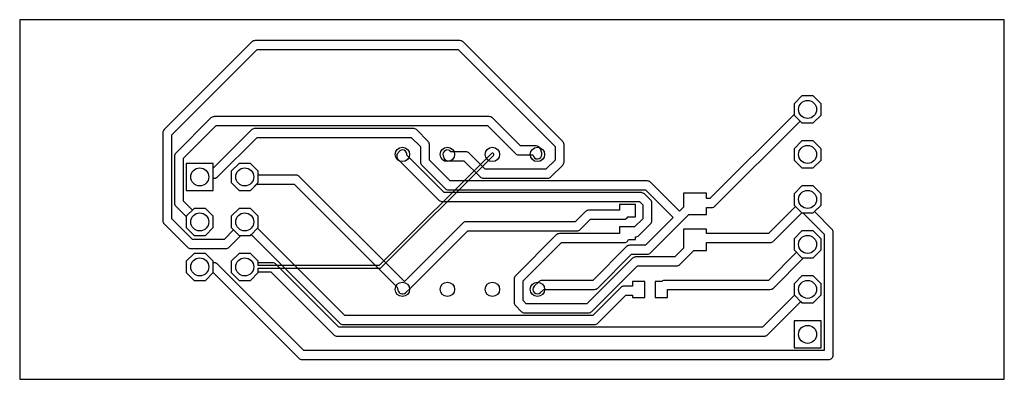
# Model space of a CAD drawing. Header units: millimetres. Extents: x 26.7 to 82.2, y 34.3 to 54.6.
import ezdxf

# ---------------------------------------------------------------- set-up
doc = ezdxf.new("R2010")
doc.units = ezdxf.units.MM

msp = doc.modelspace()

# ---------------------------------------------------------------- linework, layer by layer
at = {"layer": '16_copper'}
for points in [[(71.882, 49.214), (71.882, 49.846), (71.436, 50.292), (70.804, 50.292), (70.358, 49.846), (70.358, 49.214), (70.804, 48.768), (71.436, 48.768)], [(71.882, 46.674), (71.882, 47.306), (71.436, 47.752), (70.804, 47.752), (70.358, 47.306), (70.358, 46.674), (70.804, 46.228), (71.436, 46.228)], [(37.592, 46.482), (36.068, 46.482), (36.068, 44.958), (37.592, 44.958)], [(40.132, 45.404), (40.132, 46.036), (39.686, 46.482), (39.054, 46.482), (38.608, 46.036), (38.608, 45.404), (39.054, 44.958), (39.686, 44.958)], [(71.882, 44.134), (71.882, 44.766), (71.436, 45.212), (70.804, 45.212), (70.358, 44.766), (70.358, 44.134), (70.804, 43.688), (71.436, 43.688)], [(37.592, 42.864), (37.592, 43.496), (37.146, 43.942), (36.514, 43.942), (36.068, 43.496), (36.068, 42.864), (36.514, 42.418), (37.146, 42.418)], [(40.132, 42.864), (40.132, 43.496), (39.686, 43.942), (39.054, 43.942), (38.608, 43.496), (38.608, 42.864), (39.054, 42.418), (39.686, 42.418)], [(71.882, 41.594), (71.882, 42.226), (71.436, 42.672), (70.804, 42.672), (70.358, 42.226), (70.358, 41.594), (70.804, 41.148), (71.436, 41.148)], [(37.592, 40.324), (37.592, 40.956), (37.146, 41.402), (36.514, 41.402), (36.068, 40.956), (36.068, 40.324), (36.514, 39.878), (37.146, 39.878)], [(71.882, 39.054), (71.882, 39.686), (71.436, 40.132), (70.804, 40.132), (70.358, 39.686), (70.358, 39.054), (70.804, 38.608), (71.436, 38.608)], [(71.882, 37.592), (70.358, 37.592), (70.358, 36.068), (71.882, 36.068)]]:
    msp.add_lwpolyline(points, close=True, dxfattribs=at)
msp.add_lwpolyline([(40.132, 40.324), (40.132, 40.564), (46.99, 40.564, 0.198912), (47.044, 40.586), (53.394, 46.936, 1), (53.286, 47.044), (46.958, 40.716), (40.132, 40.716), (40.132, 40.956), (39.686, 41.402), (39.054, 41.402), (38.608, 40.956), (38.608, 40.324), (39.054, 39.878), (39.686, 39.878)], format="xyb", close=True, dxfattribs=at)
at = {"layer": '1_copper'}
for points in [[(60.737, 39.546, 0.179039), (60.577, 39.473), (59.001, 37.897), (45.012, 37.897), (40.088, 42.821), (40.132, 42.864), (40.132, 43.496), (39.686, 43.942), (39.054, 43.942), (38.608, 43.496), (38.608, 42.864), (38.74, 42.732), (38.198, 42.189), (36.427, 42.189), (35.255, 43.361), (35.255, 48.104), (40.059, 52.908), (51.406, 52.908), (56.871, 47.444), (56.871, 46.663), (56.359, 46.152), (52.937, 46.152), (52.021, 47.068, 0.198912), (51.841, 47.142), (51.003, 47.142, 0.84234), (50.558, 46.914), (50.573, 46.876, 0.40164), (50.851, 46.634), (51.736, 46.634), (52.652, 45.718, 0.198912), (52.832, 45.644), (56.464, 45.644, 0.198912), (56.644, 45.718), (57.304, 46.379, 0.198912), (57.379, 46.558), (57.379, 47.549, 0.198912), (57.304, 47.728), (51.691, 53.342, 0.198912), (51.511, 53.416), (39.954, 53.416, 0.198912), (39.775, 53.342), (34.822, 48.389, 0.198912), (34.747, 48.209), (34.747, 43.256, 0.198912), (34.822, 43.077), (36.142, 41.756, 0.198912), (36.322, 41.681), (38.303, 41.681, 0.198912), (38.483, 41.756), (39.145, 42.418), (39.686, 42.418), (39.729, 42.462), (44.728, 37.463, 0.198912), (44.907, 37.389), (59.106, 37.389, 0.198912), (59.285, 37.463), (60.862, 39.04), (61.245, 39.04), (61.245, 38.92), (61.945, 38.92), (61.945, 39.82), (61.245, 39.82), (61.245, 39.548), (60.757, 39.548)], [(65.42, 43.596), (65.42, 43.993), (65.71, 43.993, 0.198912), (65.889, 44.067), (70.697, 48.875), (70.804, 48.768), (71.436, 48.768), (71.882, 49.214), (71.882, 49.846), (71.436, 50.292), (70.804, 50.292), (70.358, 49.846), (70.358, 49.254), (65.605, 44.501), (65.42, 44.501), (65.42, 44.796), (64.12, 44.796), (64.12, 44.007), (63.894, 43.781), (62.257, 45.417, 0.198912), (62.078, 45.491), (50.956, 45.491), (49.784, 46.663), (49.784, 47.549, 0.198912), (49.71, 47.728), (49.049, 48.389, 0.198912), (48.87, 48.463), (39.954, 48.463, 0.198912), (39.775, 48.389), (37.592, 46.206), (37.592, 46.482), (36.068, 46.482), (36.068, 44.958), (37.592, 44.958), (37.592, 45.644, 0.250765), (37.822, 45.718), (40.059, 47.955), (48.764, 47.955), (49.276, 47.444), (49.276, 46.558, 0.198912), (49.35, 46.379), (50.671, 45.058, 0.198912), (50.851, 44.983), (61.972, 44.983), (63.534, 43.421), (61.972, 41.859), (61.087, 41.859, 0.198912), (60.907, 41.785), (59.001, 39.878), (56.134, 39.878, 0.198912), (55.954, 39.804), (55.7, 39.55, 1), (56.06, 39.19), (56.239, 39.37), (59.106, 39.37, 0.198912), (59.285, 39.444), (61.192, 41.351), (62.078, 41.351, 0.198912), (62.257, 41.426), (64.428, 43.596)], [(37.623, 49.122, 0.179039), (37.463, 49.049), (35.482, 47.068, 0.198912), (35.408, 46.888), (35.408, 44.247, 0.198912), (35.482, 44.067), (36.068, 43.481), (36.068, 42.864), (36.514, 42.418), (37.146, 42.418), (37.592, 42.864), (37.592, 43.496), (37.146, 43.942), (36.514, 43.942), (36.42, 43.848), (35.916, 44.352), (35.916, 46.783), (37.748, 48.616), (53.057, 48.616), (54.634, 47.039, 0.198912), (54.813, 46.965), (55.621, 46.965, 0.954441), (56.134, 46.991), (56.131, 47.031), (56.121, 47.07), (56.045, 47.299, 0.322823), (55.804, 47.473), (54.918, 47.473), (53.342, 49.049, 0.198912), (53.162, 49.124), (37.643, 49.124)], [(61.398, 41.197, 0.179039), (61.238, 41.124), (58.67, 38.557), (55.249, 38.557), (55.067, 38.739), (55.067, 39.849), (57.23, 42.012), (60.757, 42.012, 0.339253), (61.02, 42.195), (61.41, 42.195), (61.41, 42.342, 0.206288), (61.597, 42.416), (62.257, 43.077, 0.198912), (62.332, 43.256), (62.332, 44.247, 0.198912), (62.257, 44.426), (61.927, 44.757, 0.198912), (61.747, 44.831), (50.626, 44.831), (48.51, 46.947, 0.795679), (48.054, 47.138), (48.033, 47.104, 0.443453), (48.03, 46.709), (50.341, 44.397, 0.198912), (50.521, 44.323), (61.642, 44.323), (61.824, 44.142), (61.824, 43.361), (61.357, 42.895), (60.51, 42.895), (60.51, 42.52), (57.125, 42.52, 0.198912), (56.945, 42.445), (54.634, 40.134, 0.198912), (54.559, 39.954), (54.559, 38.633, 0.198912), (54.634, 38.454), (54.964, 38.124, 0.198912), (55.143, 38.049), (58.776, 38.049, 0.198912), (58.955, 38.124), (61.522, 40.691), (63.729, 40.691, 0.198912), (63.908, 40.765), (64.707, 41.564), (65.42, 41.564), (65.42, 42.012), (69.012, 42.012, 0.198912), (69.191, 42.086), (70.799, 43.693), (70.804, 43.688), (70.862, 43.688), (72.06, 42.491), (72.06, 35.916), (42.701, 35.916), (37.822, 40.794, 0.250765), (37.592, 40.869), (37.592, 40.956), (37.146, 41.402), (36.514, 41.402), (36.068, 40.956), (36.068, 40.324), (36.514, 39.878), (37.146, 39.878), (37.583, 40.315), (42.416, 35.482, 0.198912), (42.596, 35.408), (72.314, 35.408, 0.414214), (72.568, 35.662), (72.568, 42.596, 0.198912), (72.493, 42.775), (71.508, 43.761), (71.882, 44.134), (71.882, 44.766), (71.436, 45.212), (70.804, 45.212), (70.358, 44.766), (70.358, 44.134), (70.44, 44.053), (68.907, 42.52), (65.42, 42.52), (65.42, 42.764), (64.12, 42.764), (64.12, 41.695), (63.623, 41.199), (61.417, 41.199)], [(58.756, 43.839, 0.179039), (58.596, 43.766), (58.01, 43.18), (51.841, 43.18, 0.198912), (51.662, 43.106), (48.374, 39.818), (42.445, 45.747, 0.198912), (42.266, 45.822), (40.132, 45.822), (40.132, 46.036), (39.686, 46.482), (39.054, 46.482), (38.608, 46.036), (38.608, 45.404), (39.054, 44.958), (39.686, 44.958), (40.041, 45.314), (42.16, 45.314), (47.975, 39.499), (48.011, 39.32, 0.582974), (48.431, 39.182), (48.71, 39.436, 0.011895), (48.719, 39.444), (51.947, 42.672), (58.115, 42.672, 0.198912), (58.295, 42.746), (58.881, 43.332), (60.757, 43.332, 0.279067), (60.989, 43.465), (61.41, 43.465), (61.41, 44.165), (60.51, 44.165), (60.51, 43.84), (58.776, 43.84)], [(63.215, 39.37), (69.012, 39.37, 0.198912), (69.191, 39.444), (70.895, 41.148), (71.436, 41.148), (71.882, 41.594), (71.882, 42.226), (71.436, 42.672), (70.804, 42.672), (70.358, 42.226), (70.358, 41.594), (70.49, 41.462), (68.907, 39.878), (63.068, 39.878, 0.173232), (62.908, 39.82), (62.515, 39.82), (62.515, 38.92), (63.215, 38.92)], [(68.701, 36.73, 0.179039), (68.861, 36.803), (70.735, 38.677), (70.804, 38.608), (71.436, 38.608), (71.882, 39.054), (71.882, 39.686), (71.436, 40.132), (70.804, 40.132), (70.358, 39.686), (70.358, 39.054), (70.376, 39.036), (68.576, 37.236), (44.682, 37.236), (41.124, 40.794, 0.198912), (40.945, 40.869), (40.132, 40.869), (40.132, 40.956), (39.686, 41.402), (39.054, 41.402), (38.608, 40.956), (38.608, 40.324), (39.054, 39.878), (39.686, 39.878), (40.132, 40.324), (40.132, 40.361), (40.84, 40.361), (44.397, 36.803, 0.198912), (44.577, 36.728), (68.682, 36.728)]]:
    msp.add_lwpolyline(points, format="xyb", close=True, dxfattribs=at)
for points in [[(71.882, 46.674), (71.882, 47.306), (71.436, 47.752), (70.804, 47.752), (70.358, 47.306), (70.358, 46.674), (70.804, 46.228), (71.436, 46.228)], [(71.882, 37.592), (70.358, 37.592), (70.358, 36.068), (71.882, 36.068)]]:
    msp.add_lwpolyline(points, close=True, dxfattribs=at)
at = {"layer": 'drills_PTH'}
for centre, radius in [((71.12, 49.53), 0.508), ((48.26, 46.99), 0.406), ((50.8, 46.99), 0.406), ((53.34, 46.99), 0.406), ((55.88, 46.99), 0.406), ((71.12, 46.99), 0.508), ((36.83, 45.72), 0.508), ((39.37, 45.72), 0.508), ((71.12, 44.45), 0.508), ((36.83, 43.18), 0.508), ((39.37, 43.18), 0.508), ((71.12, 41.91), 0.508), ((36.83, 40.64), 0.508), ((39.37, 40.64), 0.508), ((48.26, 39.37), 0.406), ((50.8, 39.37), 0.406), ((53.34, 39.37), 0.406), ((55.88, 39.37), 0.406), ((71.12, 39.37), 0.508), ((71.12, 36.83), 0.508)]:
    msp.add_circle(centre, radius, dxfattribs=at)
at = {"layer": 'outline'}
msp.add_lwpolyline([(26.67, 34.29), (82.22, 34.29), (82.22, 54.6), (26.67, 54.6), (26.67, 34.29)], close=True, dxfattribs=at)

doc.saveas('drawing.dxf')
